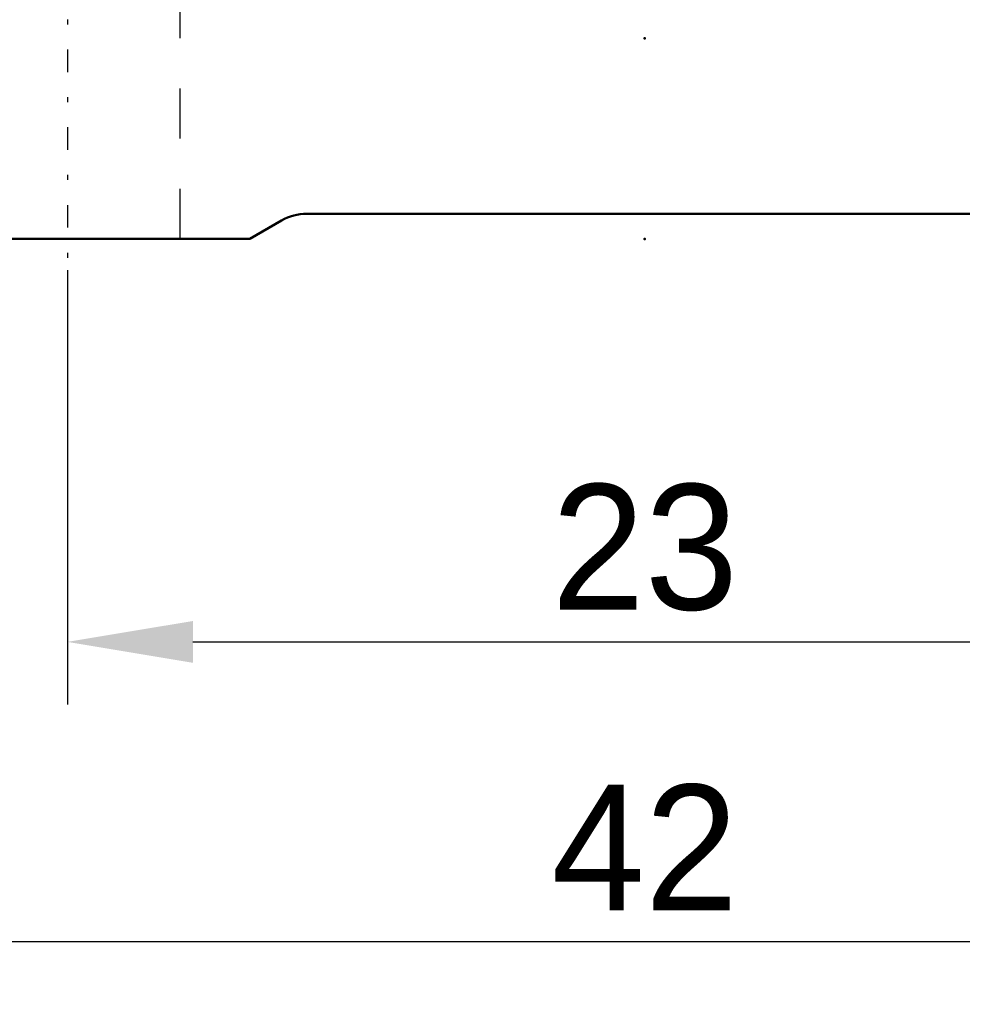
# Model space of a CAD drawing. Header units: millimetres. Extents: x 15 to 290, y 8 to 73.
# Tile 2 of 19: x 50 to 69, y 8 to 27. Entities that reach past the tile are written whole.
import ezdxf

# ---------------------------------------------------------------- set-up
doc = ezdxf.new("R2010")
doc.units = ezdxf.units.MM
doc.linetypes.add('Center', pattern=[1.5, 0.45, -0.5, 0.05, -0.5])
doc.linetypes.add('Dashed', pattern=[2, 1, -1])
for name, color, linetype, lineweight in [('AM_0', 7, 'Continuous', 50), ('AM_7', 7, 'Center', 25), ('AM_9', 6, 'Dashed', 25)]:
    doc.layers.add(name, color=color, linetype=linetype, lineweight=lineweight)
doc.dimstyles.new('ISO-25', dxfattribs={"dimtxt": 2.5, "dimasz": 2.5, "dimexe": 1.25, "dimexo": 0.625, "dimtad": 1, "dimdsep": 46, "dimtxsty": 'Standard', "dimcen": 2.5, "dimadec": 0, "dimazin": 0, "dimtfac": 1, "dimtmove": 0, "dimatfit": 3, "dimfxl": 1, "dimarcsym": 0})

# ---------------------------------------------------------------- blocks, each defined once
blk = doc.blocks.new('5_TM15WNS1170NSZFI1252555000RAIL_0_in_TM15WNS1170NSZFI12525C55000TM_3')
at = {"layer": 'AM_0'}
for p, q in [((6.732, 0.5), (-6.732, 0.5)), ((-7.232, 0.367), (-7.866, 0)), ((-7.866, 0), (-20.4, 0))]:
    blk.add_line(p, q, dxfattribs=at)
blk.add_arc((-6.734, -0.5), 1, 89.9032, 119.8883, dxfattribs=at)
at = {"layer": 'AM_7'}
blk.add_line((-11.5, 9.975), (-11.5, -0.475), dxfattribs=at)
at = {"layer": 'AM_9'}
blk.add_line((-9.25, 0), (-9.25, 5), dxfattribs=at)
blk = doc.blocks.new('*D20')
at = {"layer": 'AM_0', "color": 0, "lineweight": -2, "transparency": 16777216}
for p, q in [((41.186, 26.255), (41.186, 7.63)), ((83.186, 26.255), (83.186, 7.63)), ((43.686, 8.88), (80.686, 8.88))]:
    blk.add_line(p, q, dxfattribs=at)
at = {"layer": 'AM_0', "color": 0, "transparency": 16777216}
for points in [[(43.686, 9.296), (43.686, 8.463), (41.186, 8.88)], [(80.686, 9.296), (80.686, 8.463), (83.186, 8.88)]]:
    blk.add_solid(points, dxfattribs=at)
at = {"layer": 'Defpoints', "color": 0, "transparency": 16777216}
for p in [(41.186, 26.88), (83.186, 26.88), (83.186, 8.88)]:
    blk.add_point(p, dxfattribs=at)
at = {"layer": 'AM_0', "color": 0, "transparency": 16777216, "insert": (62.186, 10.755), "char_height": 2.5, "attachment_point": 5}
blk.add_mtext('42', dxfattribs=at)
blk = doc.blocks.new('*D33')
at = {"color": 0, "lineweight": -2, "transparency": 16777216}
for p, q in [((50.686, 22.255), (50.686, 13.601)), ((73.686, 22.255), (73.686, 13.601)), ((53.186, 14.851), (71.186, 14.851))]:
    blk.add_line(p, q, dxfattribs=at)
at = {"color": 0, "transparency": 16777216}
for points in [[(53.186, 15.267), (53.186, 14.434), (50.686, 14.851)], [(71.186, 15.267), (71.186, 14.434), (73.686, 14.851)]]:
    blk.add_solid(points, dxfattribs=at)
at = {"layer": 'Defpoints', "color": 0, "transparency": 16777216}
for p in [(50.686, 22.88), (73.686, 22.88), (73.686, 14.851)]:
    blk.add_point(p, dxfattribs=at)
at = {"color": 0, "transparency": 16777216, "insert": (62.186, 16.726), "char_height": 2.5, "attachment_point": 5}
blk.add_mtext('23', dxfattribs=at)

msp = doc.modelspace()

# ---------------------------------------------------------------- linework, layer by layer
at = {"layer": 'AM_0'}
for p in [(62.186, 26.88), (62.186, 26.88), (62.186, 26.88), (62.186, 22.88)]:
    msp.add_point(p, dxfattribs=at)

# ---------------------------------------------------------------- block references
msp.add_blockref('5_TM15WNS1170NSZFI1252555000RAIL_0_in_TM15WNS1170NSZFI12525C55000TM_3', (62.186, 22.88), dxfattribs=at)

# ---------------------------------------------------------------- dimensions: what is measured, and where the dimension line sits
dim = msp.add_linear_dim(base=(73.686, 14.851), p1=(50.686, 22.88), p2=(73.686, 22.88), dimstyle='ISO-25')
dim.commit()
dim.dimension.update_dxf_attribs({"geometry": '*D33', "text_midpoint": (62.186, 16.726)})
dim = msp.add_linear_dim(base=(83.186, 8.88), p1=(41.186, 26.88), p2=(83.186, 26.88), text='42', dimstyle='ISO-25', dxfattribs=at)
dim.commit()
dim.dimension.update_dxf_attribs({"geometry": '*D20', "text_midpoint": (62.186, 8.88), "dimtype": 160})

doc.saveas('drawing.dxf')
